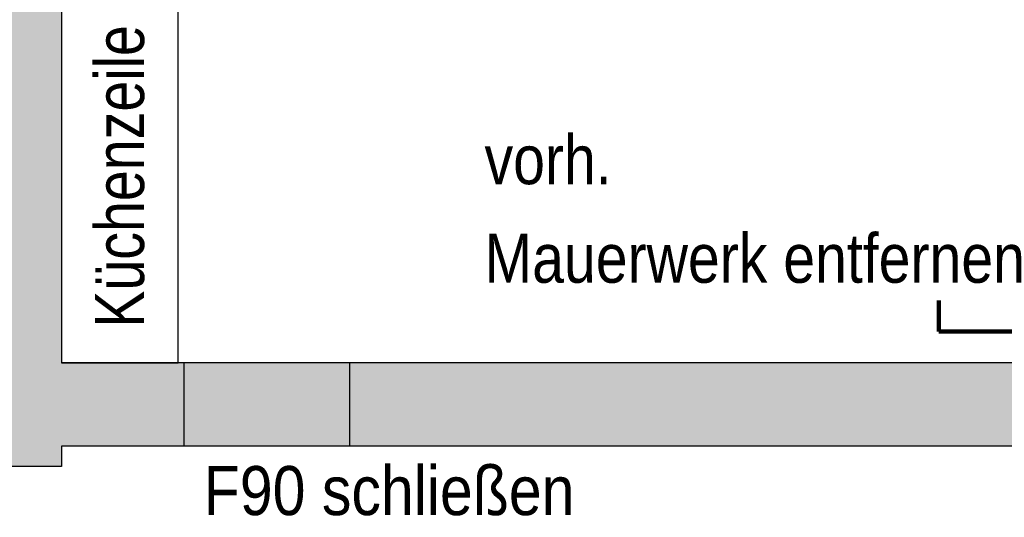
# Model space of a CAD drawing. Header units: metres. Extents: x -10.5 to 20.8, y -9 to 19.2.
# Tile 19 of 23: x 4.6 to 10.6, y 4.8 to 7.8. Entities that reach past the tile are written whole.
import ezdxf

# ---------------------------------------------------------------- set-up
doc = ezdxf.new("R2010")
doc.units = ezdxf.units.M
doc.linetypes.add('AUSGEZOGEN', pattern=[0])
for name, color, linetype, lineweight in [('XR$1$STANDARD', 7, 'Continuous', 25), ('XR$2$STANDARD', 7, 'Continuous', 25), ('XR$3$STANDARD', 7, 'Continuous', 25)]:
    doc.layers.add(name, color=color, linetype=linetype, lineweight=lineweight)
doc.styles.add('ARIAL', font='ARIAL.TTF')

msp = doc.modelspace()

# ---------------------------------------------------------------- hatches: boundary and pattern name
at = {"layer": 'XR$2$STANDARD', "linetype": 'AUSGEZOGEN', "lineweight": 25}
for points in [[(-0.3135, 5.1986), (-0.3135, 4.7636), (0.1965, 4.7636), (0.1965, 11.7286), (1.2515, 11.7286), (1.2515, 12.4786), (3.2515, 12.4786), (3.2515, 11.7286), (4.3065, 11.7286), (4.3065, 5.0736), (4.8165, 5.0736), (4.8165, 5.1986), (5.5665, 5.1986), (5.5665, 5.7086), (4.8165, 5.7086), (4.8165, 12.1586), (6.089, 12.1586), (6.089, 12.9286), (4.8165, 12.9286), (4.8165, 13.2286), (-0.3135, 13.2286), (-0.3135, 12.9286), (-1.516, 12.9286), (-1.516, 12.1586), (-0.3135, 12.1586), (-0.3135, 5.7086), (-1.3035, 5.7086), (-1.3035, 5.1986)], [(11.4891, 5.1986), (11.4891, 5.7086), (6.5765, 5.7086), (6.5765, 5.1986)]]:
    msp.add_hatch(color=0, dxfattribs=at).paths.add_polyline_path(points)
at = {"layer": 'XR$3$STANDARD', "linetype": 'AUSGEZOGEN', "lineweight": 25}
msp.add_hatch(color=1, dxfattribs=at).paths.add_polyline_path([(6.5765, 5.7086), (5.5665, 5.7086), (5.5665, 5.1986), (6.5765, 5.1986)])

# ---------------------------------------------------------------- linework, layer by layer
at = {"layer": 'XR$1$STANDARD', "color": 0, "linetype": 'AUSGEZOGEN', "lineweight": 25}
for p, q in [((4.8165, 12.1586), (4.8165, 5.7086)), ((11.4891, 5.7086), (4.8165, 5.7086)), ((5.5665, 5.1986), (5.5665, 5.7086)), ((6.5765, 5.1986), (6.5765, 5.7086)), ((4.8165, 5.1986), (4.8165, 5.0736)), ((11.4891, 5.1986), (4.8165, 5.1986)), ((4.8165, 5.0736), (4.3065, 5.0736))]:
    msp.add_line(p, q, dxfattribs=at)
at = {"layer": 'XR$3$STANDARD', "color": 0, "linetype": 'AUSGEZOGEN', "lineweight": 25}
for p, q in [((4.8165, 10.375), (4.8165, 5.7086)), ((5.5292, 5.7086), (5.5292, 10.375)), ((4.8165, 5.7086), (5.5292, 5.7086))]:
    msp.add_line(p, q, dxfattribs=at)
at = {"layer": 'XR$3$STANDARD', "color": 1, "linetype": 'AUSGEZOGEN', "lineweight": 140}
for p, q in [((10.1745, 6.0886), (10.1745, 5.8991)), ((10.1745, 5.8991), (11.6736, 5.8991))]:
    msp.add_line(p, q, dxfattribs=at)

# ---------------------------------------------------------------- texts
at = {"layer": 'XR$3$STANDARD', "color": 0, "linetype": 'AUSGEZOGEN', "lineweight": 25, "insert": (5.1732, 8.0358), "char_height": 0.3, "width": 4.318161, "attachment_point": 5, "rotation": 90, "style": 'ARIAL'}
msp.add_mtext('\\W0.81;Küchenzeile\\~mit\\~Elektroherd', dxfattribs=at)
at = {"layer": 'XR$3$STANDARD', "color": 0, "linetype": 'AUSGEZOGEN', "lineweight": 140, "insert": (7.3999, 7.1), "char_height": 0.3, "width": 3.448105, "attachment_point": 1, "line_spacing_factor": 1.204819, "style": 'ARIAL'}
msp.add_mtext('{\\fArial|i0|b0;\\H0.300000;\\W0.833333;\\C7;vorh.}\\P{\\fArial|i0|b0;\\H0.300000;\\W0.833333;\\C7;Mauerwerk entfernen}\\P', dxfattribs=at)
at = {"layer": 'XR$3$STANDARD', "color": 0, "linetype": 'AUSGEZOGEN', "lineweight": 140, "insert": (5.6856, 4.7729), "char_height": 0.3, "width": 2.33299, "attachment_point": 7, "style": 'ARIAL'}
msp.add_mtext('\\W0.86;F90\\~schließen', dxfattribs=at)

doc.saveas('drawing.dxf')
